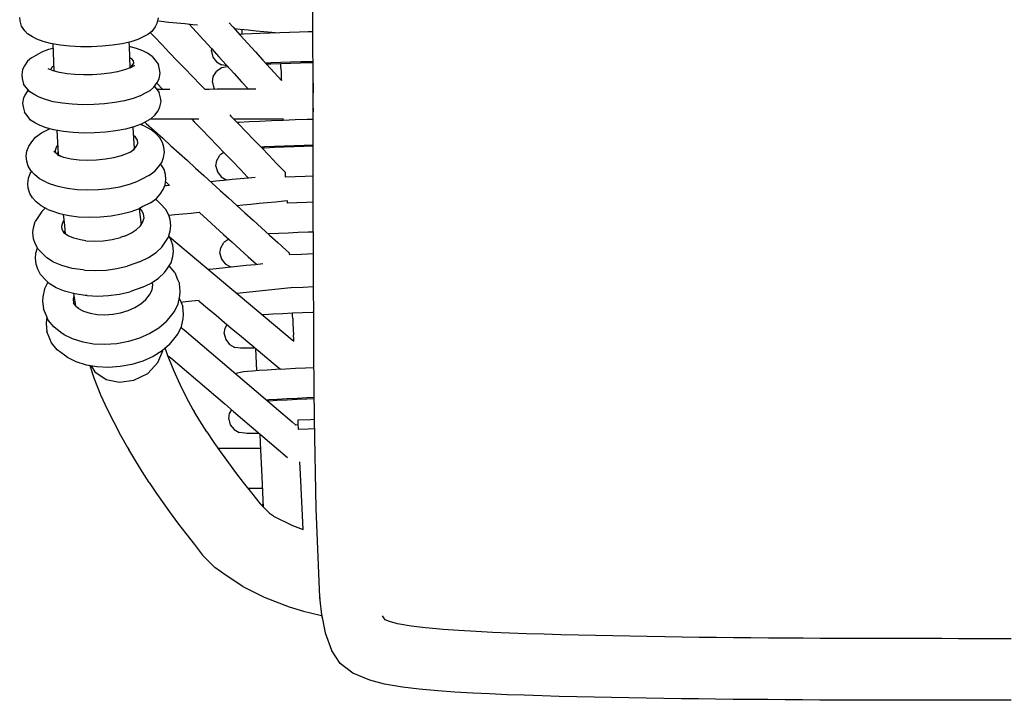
# Model space of a CAD drawing. Header units: centimetres. Extents: x -322 to 327, y -260 to 385.
# Tile 1 of 6: x -321 to -1, y -260 to -39. Entities that reach past the tile are written whole.
import ezdxf

# ---------------------------------------------------------------- set-up
doc = ezdxf.new("R2010")
doc.units = ezdxf.units.CM
doc.header["$MEASUREMENT"] = 0
doc.layers.add('2D', color=7, linetype='Continuous', true_color=0x000000)

msp = doc.modelspace()

# ---------------------------------------------------------------- linework, layer by layer
at = {"layer": '2D', "lineweight": -3}
for points in [[(-225.48, -168.89), (-225.56, -158.59), (-225.64, -147.33), (-225.7, -136.08), (-225.75, -124.83), (-225.79, -113.58), (-225.82, -102.34), (-225.85, -91.09), (-225.87, -79.53), (-225.88, -69.14), (-225.91, -57.35), (-225.95, -46.07), (-226.01, -34.84), (-226.1, -23.38)], [(-276.22, -38.67), (-276.58, -40.46), (-277.19, -41.55), (-278.28, -43.05), (-279.52, -44.01), (-281.03, -44.85), (-282.79, -45.68), (-285.09, -46.42), (-287.84, -47.05), (-290.97, -47.53), (-294.35, -47.85), (-297.88, -48.01), (-301.44, -48), (-304.9, -47.81), (-308.02, -47.47), (-311.1, -46.94), (-313.57, -46.3), (-315.55, -45.55), (-317.03, -44.77), (-318.63, -43.8), (-319.45, -42.85), (-320.59, -41.35), (-320.99, -39.57), (-321.15, -38.48)], [(-263.4, -41.02), (-264.97, -40.87), (-267.54, -40.61), (-270.12, -40.36), (-272.69, -40.1), (-275.26, -39.85), (-276.44, -39.73)], [(-266.01, -40.76), (-263.84, -43.16), (-261.38, -45.85), (-258.93, -48.55), (-256.48, -51.25), (-254.03, -53.95), (-251.57, -56.65), (-249.12, -59.35), (-246.88, -61.82)], [(-253.18, -40.27), (-251.99, -41.57), (-249.54, -44.27), (-247.09, -46.97), (-244.63, -49.67), (-242.18, -52.37), (-239.73, -55.07), (-237.28, -57.77), (-236.18, -58.97)], [(-278.78, -43.44), (-277.42, -44.85), (-274.94, -47.41), (-272.46, -49.98), (-269.98, -52.54), (-267.5, -55.1), (-265.02, -57.67), (-262.54, -60.23), (-260.98, -61.84)], [(-238.24, -43.52), (-239.26, -43.42), (-241.83, -43.16), (-244.4, -42.91), (-246.97, -42.65), (-249.55, -42.4), (-251.41, -42.21)], [(-225.97, -43.18), (-227.51, -43.21), (-230.27, -43.27), (-233.53, -43.36), (-236.71, -43.46), (-239.89, -43.58), (-243.15, -43.71), (-245.92, -43.83), (-248.49, -43.97), (-249.75, -44.04)], [(-248.89, -43.99), (-248.92, -43.1), (-248.95, -42.46)], [(-310.35, -47.07), (-310.26, -49.92), (-310.04, -55.87)], [(-285.68, -46.56), (-285.65, -47.84), (-285.39, -54.86)], [(-278.09, -51.2), (-279.7, -50.15), (-281.21, -49.39), (-283.19, -48.59), (-285.65, -47.93)], [(-317.33, -51.63), (-315.83, -50.76), (-314.07, -49.8)], [(-310.3, -48.54), (-311.77, -48.94), (-314.07, -49.8)], [(-258.92, -49.46), (-258.93, -49.42), (-258.81, -48.69)], [(-258.92, -49.46), (-258.93, -49.51), (-258.47, -51.36), (-257.29, -52.94)], [(-317.33, -51.63), (-318.57, -52.72), (-319.59, -54.24), (-320.19, -55.45), (-320.48, -57.15), (-320.32, -58.36), (-319.88, -60.11)], [(-310.9, -55.54), (-310.94, -55.25), (-310.59, -54.54), (-310.1, -54.12)], [(-284.91, -54.5), (-284.14, -53.39), (-284.24, -52.63), (-284.79, -51.94), (-285.52, -51.47)], [(-285.28, -54.82), (-283.86, -54.05), (-284.83, -54.59)], [(-278.79, -62.18), (-277.55, -61.09), (-276.5, -59.6), (-275.89, -58.38), (-275.57, -56.6), (-275.73, -55.39), (-276.13, -53.73)], [(-278.09, -51.2), (-277.27, -52.24), (-276.13, -53.73)], [(-257.29, -52.94), (-255.59, -53.92)], [(-253.82, -54.17), (-255.59, -53.92)], [(-225.93, -52.88), (-227.15, -52.9), (-229.92, -52.96), (-233.18, -53.05), (-236.36, -53.16), (-239.54, -53.27), (-241.3, -53.34)], [(-225.93, -53.26), (-227.18, -53.29), (-229.95, -53.35), (-233.2, -53.44), (-236.38, -53.54), (-239.57, -53.66), (-240.96, -53.71)], [(-236.33, -54.9), (-236.37, -53.85), (-236.38, -53.54)], [(-285.28, -54.82), (-287.15, -55.52), (-289.39, -56.12), (-291.92, -56.59), (-294.67, -56.93), (-297.54, -57.12), (-300.43, -57.16), (-303.24, -57.04), (-305.77, -56.78), (-308.28, -56.34), (-310.29, -55.8), (-311.9, -55.15)], [(-258.59, -59.54), (-258.6, -59.5), (-258.32, -57.72), (-257.29, -56.04)], [(-255.65, -54.91), (-257.29, -56.04)], [(-253.57, -54.46), (-253.8, -54.49), (-255.65, -54.91)], [(-236.33, -54.9), (-236.27, -56.51), (-236.21, -58.28), (-236.18, -58.97)], [(-317.89, -62.61), (-319.02, -61.2), (-319.88, -60.11)], [(-276.64, -59.81), (-274.66, -61.86)], [(-258.59, -59.54), (-258.6, -59.59), (-258.15, -61.44), (-257.86, -61.83)], [(-225.91, -59.86), (-225.9, -62.96)], [(-318.36, -62.02), (-319.29, -63.41), (-319.9, -64.63), (-320.19, -66.32), (-320.02, -67.53), (-319.59, -69.28)], [(-282.04, -63.97), (-284.33, -64.83), (-287.09, -65.56), (-290.21, -66.15), (-293.59, -66.56), (-297.12, -66.8), (-300.67, -66.84), (-304.13, -66.69), (-307.25, -66.37), (-310.33, -65.84), (-312.8, -65.17), (-314.78, -64.37), (-316.28, -63.66), (-317.89, -62.61)], [(-282.04, -63.97), (-280.28, -63.01), (-278.79, -62.18)], [(-278.49, -71.35), (-277.25, -70.27), (-276.21, -68.77), (-275.6, -67.56), (-275.27, -65.78), (-275.44, -64.57), (-275.83, -62.9)], [(-277.4, -60.87), (-276.97, -61.41), (-275.83, -62.9)], [(-272.37, -61.85), (-272.94, -61.85), (-275.59, -61.86), (-276.63, -61.86)], [(-244.5, -61.81), (-246.42, -61.82), (-249.07, -61.82), (-251.72, -61.82), (-254.38, -61.83), (-257.03, -61.83), (-259.68, -61.84), (-260.98, -61.84)], [(-317.6, -71.79), (-318.72, -70.38), (-319.59, -69.28)], [(-252.97, -70.11), (-252.61, -70.49), (-250.13, -73.05), (-247.65, -75.62), (-245.17, -78.18), (-242.68, -80.74), (-240.2, -83.31), (-237.72, -85.87), (-235.24, -88.44), (-234.9, -88.78)], [(-225.89, -67.95), (-225.89, -69.14)], [(-281.74, -73.14), (-284.04, -74), (-286.79, -74.73), (-289.92, -75.32), (-293.3, -75.74), (-296.82, -75.97), (-300.38, -76.01), (-303.84, -75.86), (-306.96, -75.55), (-310.03, -75.01), (-312.51, -74.35), (-314.49, -73.55), (-315.99, -72.83), (-317.6, -71.79)], [(-279.18, -89.82), (-277.28, -88.43), (-276.05, -86.99), (-275.04, -85.55), (-274.46, -83.95), (-274.18, -82.23), (-274.36, -80.65), (-274.8, -79.05), (-275.68, -77.62), (-276.8, -76.3), (-278.43, -74.95), (-280.6, -73.83), (-281.96, -73.3), (-282.07, -73.26)], [(-281.74, -73.14), (-279.99, -72.19), (-278.49, -71.35)], [(-280.51, -72.47), (-280.05, -72.9), (-277.38, -75.31), (-274.71, -77.73), (-272.04, -80.15), (-269.37, -82.57), (-266.7, -84.98), (-264.04, -87.4), (-261.37, -89.82), (-258.7, -92.24), (-256.03, -94.66), (-253.36, -97.07), (-250.69, -99.49), (-248.02, -101.91), (-245.36, -104.33), (-242.69, -106.74), (-240.02, -109.16), (-237.35, -111.58), (-234.68, -114), (-233.68, -114.91)], [(-262.99, -71.54), (-265.03, -71.55), (-267.68, -71.55), (-270.33, -71.55), (-272.98, -71.56), (-275.64, -71.56), (-278.29, -71.56), (-278.87, -71.56)], [(-265.28, -71.55), (-264.51, -72.35), (-262.03, -74.91), (-259.54, -77.48), (-257.06, -80.04), (-254.58, -82.61), (-252.1, -85.17), (-249.62, -87.73), (-247.14, -90.3), (-246.81, -90.64)], [(-235.59, -71.45), (-235.87, -71.51), (-238.52, -71.51), (-241.17, -71.51), (-243.82, -71.52), (-246.47, -71.52), (-249.12, -71.52), (-251.6, -71.53)], [(-225.88, -71.58), (-227.82, -71.63), (-231.74, -71.76), (-235.57, -71.9), (-239.4, -72.06), (-243.31, -72.24), (-246.64, -72.41), (-249.74, -72.58), (-250.54, -72.63)], [(-235.57, -71.9), (-235.59, -71.45)], [(-312.57, -91.97), (-314.73, -90.85), (-316.35, -89.5), (-317.52, -88.21), (-318.39, -86.78), (-318.88, -85.11), (-319.06, -83.52), (-318.81, -81.89), (-318.22, -80.28), (-317.25, -78.83), (-316.02, -77.38), (-314.11, -75.98)], [(-314.11, -75.98), (-312.79, -75.29), (-311.48, -74.62)], [(-309.12, -75.17), (-308.63, -82.86), (-308.62, -83.1)], [(-284.43, -74.1), (-284.09, -79.55), (-284.01, -80.67)], [(-283.2, -80.3), (-282.83, -79.28), (-282.94, -78.29), (-283.5, -77.39), (-284.27, -76.75)], [(-307.76, -83.53), (-309.03, -82.88), (-310.12, -81.98)], [(-309.46, -82.44), (-309.57, -81.53), (-309.23, -80.6), (-308.81, -80.11)], [(-309.46, -82.44), (-309.37, -82.6)], [(-308.67, -82.23), (-308.75, -82.33), (-308.97, -82.91)], [(-306.92, -83.82), (-304.41, -84.36), (-301.88, -84.67), (-299.07, -84.79), (-296.19, -84.71), (-293.32, -84.42), (-290.58, -83.94), (-288.05, -83.29), (-285.82, -82.47)], [(-285.29, -82.19), (-285.29, -82.19), (-285.9, -82.5)], [(-285.39, -82.24), (-285.39, -82.24)], [(-285.29, -82.19), (-284.02, -81.26), (-283.2, -80.3)], [(-283.99, -81.55), (-284.13, -81.61)], [(-284.05, -81.28), (-283.87, -80.8)], [(-283.99, -81.55), (-283.96, -81.53)], [(-283.99, -81.55), (-283.99, -81.55)], [(-254.85, -82.33), (-256.14, -83.23)], [(-225.87, -79.93), (-226.02, -79.93), (-228.79, -80.01), (-232.04, -80.12), (-235.22, -80.24), (-238.41, -80.37), (-241.66, -80.52), (-242.85, -80.58)], [(-225.87, -80.32), (-226.04, -80.32), (-228.81, -80.4), (-232.07, -80.5), (-235.25, -80.62), (-238.43, -80.75), (-241.69, -80.9), (-242.49, -80.94)], [(-234.95, -80.61), (-234.97, -80.23)], [(-308.94, -83.14), (-306.92, -83.82)], [(-278.65, -98.65), (-276.76, -97.26), (-275.53, -95.81), (-274.52, -94.38), (-273.93, -92.78), (-273.65, -91.06), (-273.83, -89.47), (-274.27, -87.88), (-275.15, -86.45), (-275.44, -86.11)], [(-257.42, -86.73), (-257.43, -86.69), (-257.16, -84.91), (-256.14, -83.23)], [(-312.04, -100.79), (-314.2, -99.68), (-315.83, -98.33), (-316.99, -97.03), (-317.87, -95.61), (-318.35, -93.93), (-318.53, -92.35), (-318.29, -90.71), (-317.7, -89.11), (-317.27, -88.48)], [(-257.42, -86.73), (-257.43, -86.79), (-256.97, -88.64), (-255.78, -90.2)], [(-234.84, -90.31), (-234.86, -89.95), (-234.9, -88.87)], [(-312.57, -91.97), (-311.22, -92.45), (-308.74, -93.29)], [(-308.74, -93.29), (-305.65, -93.96), (-302.54, -94.33), (-299.08, -94.49), (-295.53, -94.38), (-292.01, -94.03), (-288.64, -93.44), (-285.53, -92.64), (-282.78, -91.64)], [(-279.18, -89.82), (-281.66, -91.08), (-282.78, -91.64)], [(-273.78, -91.85), (-273.61, -92), (-272.46, -93.04)], [(-244.71, -90.44), (-246.87, -90.64), (-249.53, -90.89), (-252.19, -91.14), (-254.85, -91.39), (-257.51, -91.64), (-259.18, -91.8)], [(-255.78, -90.2), (-254.07, -91.17)], [(-253.45, -91.26), (-254.07, -91.17)], [(-225.85, -90.02), (-228.41, -90.09), (-231.66, -90.2), (-234.84, -90.31)], [(-272.46, -93.04), (-273.47, -93.14), (-274.08, -93.19)], [(-278.65, -98.65), (-281.13, -99.91), (-282.26, -100.46)], [(-276.48, -97.95), (-277.13, -97.54)], [(-273.65, -100.83), (-275.39, -99.03), (-276.48, -97.95)], [(-234.2, -98.06), (-235.43, -98.17), (-238.09, -98.42), (-240.75, -98.67), (-243.41, -98.92), (-246.07, -99.17), (-248.73, -99.42), (-250.58, -99.59)], [(-234.17, -98.76), (-234.2, -98.06)], [(-225.83, -98.44), (-227.96, -98.51), (-231.21, -98.63), (-234.17, -98.76)], [(-313.97, -101.47), (-314.83, -102.73), (-316.11, -104.7)], [(-312.84, -100.38), (-313.97, -101.47)], [(-312.04, -100.79), (-310.69, -101.28), (-308.21, -102.12)], [(-308.21, -102.12), (-305.13, -102.78), (-302.01, -103.16), (-298.55, -103.31), (-295.01, -103.21), (-291.49, -102.86), (-288.11, -102.27), (-285, -101.46), (-282.26, -100.46)], [(-282.31, -100.48), (-282.2, -101.62), (-281.73, -105.78)], [(-282.28, -117.86), (-279.32, -116.45), (-276.86, -114.81), (-274.99, -113.02), (-274.09, -111.78), (-272.82, -109.81), (-272.27, -107.77), (-272.04, -106.15), (-272.26, -104.12), (-272.74, -102.65), (-273.65, -100.83)], [(-281.93, -106.1), (-281.13, -104.85), (-280.78, -103.56), (-280.91, -102.3), (-281.49, -101.15), (-282.18, -100.43)], [(-262.76, -101.83), (-262.83, -101.84), (-265.49, -102.09), (-268.15, -102.34), (-270.81, -102.59), (-272.7, -102.77)], [(-262.76, -101.83), (-260.27, -104.09), (-257.6, -106.51), (-254.93, -108.93), (-252.26, -111.35), (-249.59, -113.76), (-246.92, -116.18), (-244.26, -118.6), (-244.15, -118.69)], [(-304.08, -119.93), (-307.44, -119.05), (-310.16, -117.92), (-312.34, -116.52), (-313.46, -115.47), (-315.2, -113.67), (-316.11, -111.86), (-316.64, -110.31), (-316.86, -108.29), (-316.66, -106.75), (-316.11, -104.7)], [(-307.31, -107.39), (-307.43, -106.23), (-307.11, -105.04), (-306.8, -104.55)], [(-307.01, -102.38), (-306.65, -106), (-306.34, -108.79)], [(-307.31, -107.39), (-306.78, -108.44), (-306.63, -108.6)], [(-301.36, -110.72), (-303.61, -110.13), (-305.42, -109.37), (-306.88, -108.44)], [(-306.77, -108.16), (-306.82, -108.36)], [(-306.44, -107.85), (-306.77, -108.15)], [(-286.8, -109.34), (-284.82, -108.39), (-283.18, -107.3), (-281.94, -106.11)], [(-281.94, -106.11), (-281.93, -106.1)], [(-225.81, -108.15), (-227.51, -108.2), (-230.76, -108.32), (-233.95, -108.46), (-237.13, -108.6), (-240.38, -108.76), (-240.45, -108.77)], [(-299.66, -110.96), (-301.36, -110.72), (-301.36, -110.72)], [(-299.71, -110.96), (-296.91, -111.08), (-294.03, -110.95), (-291.18, -110.55), (-288.46, -109.91)], [(-286.8, -109.34), (-286.8, -109.34), (-288.54, -109.93)], [(-281.48, -126.15), (-278.52, -124.73), (-276.06, -123.09), (-274.19, -121.3), (-273.29, -120.06), (-272.02, -118.09), (-271.46, -116.05), (-271.24, -114.43), (-271.46, -112.4), (-271.94, -110.93), (-272.71, -109.4)], [(-272.54, -109.74), (-232.64, -143.14), (-232.14, -143.56)], [(-256.12, -115.04), (-256.13, -115.01), (-255.86, -113.22), (-254.85, -111.54)], [(-253.28, -110.42), (-254.85, -111.54)], [(-303.28, -128.21), (-306.64, -127.33), (-309.36, -126.2), (-311.54, -124.8), (-312.66, -123.75), (-314.4, -121.95), (-315.31, -120.14), (-315.84, -118.59), (-316.05, -116.57), (-315.86, -115.03), (-315.39, -113.29)], [(-256.12, -115.04), (-256.13, -115.1), (-255.66, -116.95), (-254.46, -118.51)], [(-233.68, -114.91), (-233.66, -115.45)], [(-282.28, -117.86), (-285.64, -119.02), (-286.24, -119.22)], [(-233.66, -115.45), (-229.64, -115.28), (-225.79, -115.14)], [(-300.08, -120.5), (-300.69, -120.42), (-304.08, -119.93)], [(-300.08, -120.5), (-296.63, -120.66), (-293.1, -120.49), (-289.59, -120), (-286.24, -119.22)], [(-272.63, -119.09), (-272.65, -119.07)], [(-270.83, -121.32), (-272.63, -119.09)], [(-270.83, -121.32), (-269.87, -123.59), (-269.32, -124.89)], [(-242.26, -118.49), (-244.62, -118.74), (-247.57, -119.05), (-250.52, -119.37), (-253.48, -119.68), (-256.43, -119.99), (-259.38, -120.3), (-259.86, -120.35)], [(-254.46, -118.51), (-252.74, -119.47)], [(-252.22, -119.54), (-252.74, -119.47)], [(-312.02, -124.36), (-313.12, -126.59), (-313.6, -129.15), (-313.74, -130.54), (-313.46, -133.07)], [(-278.96, -128.53), (-278.19, -126.95), (-277.88, -125.33), (-277.99, -124.37)], [(-299.28, -128.78), (-295.83, -128.94), (-292.3, -128.77), (-288.79, -128.28), (-285.44, -127.5)], [(-281.48, -126.15), (-284.84, -127.3), (-285.44, -127.5)], [(-270.92, -133.92), (-269.7, -131.43), (-269.21, -128.88), (-269.05, -127.42), (-269.32, -124.89)], [(-250.69, -128.03), (-233.07, -126.17)], [(-233.07, -126.17), (-232.96, -126.16), (-229.13, -125.99), (-225.75, -125.85)], [(-232.96, -126.16), (-232.96, -126.15)], [(-303.61, -128.8), (-303.81, -129.84)], [(-303.81, -129.84), (-303.66, -131.24)], [(-303.73, -128.1), (-303.06, -131.98)], [(-299.28, -128.78), (-299.89, -128.7), (-303.28, -128.21)], [(-302.31, -132.84), (-300.48, -133.77), (-298.22, -134.48), (-295.96, -134.86), (-293.46, -134.98), (-290.91, -134.8), (-288.38, -134.34), (-285.96, -133.6), (-283.74, -132.62), (-281.79, -131.42), (-280.18, -130.04)], [(-280.18, -130.04), (-278.96, -128.53), (-279.09, -128.68)], [(-269.34, -129.58), (-268.74, -131), (-268.19, -132.3)], [(-262.83, -130.37), (-265.27, -130.63), (-268.22, -130.94), (-268.74, -130.99)], [(-263.08, -130.39), (-262.87, -130.57), (-260.13, -132.86), (-257.38, -135.16), (-254.64, -137.45), (-251.9, -139.75), (-249.17, -142.04), (-246.43, -144.33), (-243.69, -146.63), (-240.95, -148.92), (-238.21, -151.22), (-236.44, -152.69)], [(-311.91, -136.69), (-312.48, -135.37), (-313.46, -133.07)], [(-301.99, -133), (-302.64, -132.5), (-303.68, -131.2)], [(-273.58, -137.25), (-271.76, -134.99), (-270.92, -133.92)], [(-269.79, -141.33), (-268.57, -138.84), (-268.08, -136.28), (-267.92, -134.83), (-268.19, -132.3)], [(-225.71, -134.2), (-226.12, -134.22), (-229.37, -134.35), (-232.55, -134.49), (-235.73, -134.65), (-238.98, -134.82), (-241.75, -134.98), (-242.34, -135.02)], [(-312.32, -135.74), (-312.48, -136.56), (-312.61, -137.94), (-312.34, -140.47)], [(-273.58, -137.25), (-276, -139.32), (-278.92, -141.12), (-282.25, -142.59), (-285.86, -143.69), (-289.65, -144.39), (-293.47, -144.65), (-297.21, -144.48), (-300.59, -143.91), (-303.98, -142.84), (-306.73, -141.45), (-307.77, -140.73), (-310.11, -138.92), (-311.91, -136.69)], [(-232.5, -136.23), (-232.55, -135.19), (-232.59, -134.49)], [(-232.5, -136.23), (-232.42, -137.84), (-232.33, -139.61), (-232.24, -141.48)], [(-310.78, -144.1), (-311.36, -142.77), (-312.34, -140.47)], [(-268.69, -139.08), (-267.72, -139.91), (-264.8, -142.4), (-261.88, -144.89), (-258.96, -147.38), (-256.04, -149.87), (-253.12, -152.36), (-250.2, -154.85), (-247.28, -157.33), (-244.36, -159.82), (-241.44, -162.31), (-238.51, -164.8), (-235.59, -167.29), (-232.67, -169.78), (-231.48, -170.8)], [(-254.7, -141.14), (-254.71, -141.11), (-254.45, -139.33), (-253.77, -138.19)], [(-272.46, -144.66), (-270.64, -142.4), (-269.79, -141.33)], [(-254.7, -141.15), (-254.71, -141.21), (-254.23, -143.05), (-253.03, -144.61)], [(-232.16, -143.12), (-232.24, -141.48)], [(-232.14, -143.56), (-232.16, -143.12)], [(-272.46, -144.66), (-274.87, -146.72), (-277.79, -148.52), (-281.12, -150), (-284.73, -151.1), (-288.52, -151.8), (-292.35, -152.06), (-296.09, -151.89), (-299.47, -151.31), (-302.85, -150.25), (-305.6, -148.86), (-306.64, -148.14), (-308.99, -146.33), (-310.78, -144.1)], [(-297.92, -151.58), (-296.81, -153.49), (-293.07, -155.95), (-288.71, -156.81), (-284.1, -156.21), (-279.57, -154), (-276.25, -150.53), (-274.73, -146.7), (-274.74, -146.61)], [(-273.89, -145.89), (-273.24, -147.83), (-271.18, -153.01), (-269.14, -157.54), (-267.08, -161.69)], [(-253.03, -144.61), (-251.31, -145.57)], [(-248.9, -145.85), (-249.5, -145.81), (-251.31, -145.57)], [(-244.65, -145.82), (-246.04, -145.85), (-247.74, -145.86), (-248.9, -145.85)], [(-244.12, -153.16), (-244.47, -145.97)], [(-273.11, -148.16), (-272.12, -148.99), (-269.2, -151.48), (-266.28, -153.97), (-263.36, -156.46), (-260.44, -158.95), (-257.52, -161.44), (-254.6, -163.93), (-251.68, -166.42), (-248.76, -168.91), (-245.84, -171.4), (-242.92, -173.89), (-240, -176.38), (-237.08, -178.87), (-234.16, -181.36)], [(-298.37, -151.5), (-297.03, -155.48), (-294.87, -160.92), (-292.76, -165.62), (-290.64, -169.89)], [(-225.61, -152.18), (-228.4, -152.3), (-231.58, -152.44), (-234.76, -152.6), (-238.01, -152.78), (-240.78, -152.94), (-243.35, -153.11), (-245.57, -153.27), (-247.22, -153.4), (-248.39, -153.53)], [(-250.83, -154.07), (-250.98, -154.17)], [(-248.39, -153.53), (-248.98, -153.63), (-250.83, -154.07)], [(-267.08, -161.69), (-264.9, -165.76), (-264.52, -166.41)], [(-225.54, -161.89), (-227.91, -161.99), (-231.09, -162.13), (-234.27, -162.29), (-237.52, -162.47), (-240.29, -162.63), (-241.01, -162.68)], [(-225.53, -162.28), (-227.93, -162.37), (-231.11, -162.52), (-234.29, -162.68), (-237.54, -162.85), (-240.31, -163.01), (-240.59, -163.03)], [(-231.14, -162.52), (-231.15, -162.14)], [(-253.23, -168.81), (-253.24, -168.77), (-252.99, -166.99), (-252.32, -165.87)], [(-260.43, -172.93), (-260.43, -172.93), (-262.67, -169.45), (-264.52, -166.41)], [(-253.23, -168.81), (-253.24, -168.87), (-252.77, -170.71), (-251.56, -172.27)], [(-230.69, -170.76), (-230.77, -169.12), (-226.75, -168.94), (-225.47, -168.89)], [(-290.64, -169.89), (-288.4, -174.05), (-286.13, -178.01), (-285.67, -178.76)], [(-251.56, -172.27), (-249.84, -173.23)], [(-230.62, -172.21), (-230.64, -171.84), (-230.69, -170.76), (-231.48, -170.8)], [(-225.44, -171.98), (-227.44, -172.06), (-230.62, -172.21)], [(-260.43, -172.93), (-258.11, -176.39), (-255.77, -179.74), (-253.4, -183), (-251.03, -186.19), (-248.55, -189.39), (-245.91, -192.8), (-243.11, -196.38), (-239.88, -199.6)], [(-247.43, -173.51), (-248.03, -173.46), (-249.84, -173.23)], [(-243.4, -173.47), (-244.57, -173.5), (-246.27, -173.52), (-247.43, -173.51)], [(-242, -197.48), (-242.46, -187.63), (-242.98, -176.51), (-243.12, -173.72)], [(-279.14, -189.45), (-281.43, -185.89), (-283.81, -181.99), (-285.67, -178.76)], [(-256.79, -178.27), (-255.91, -178.27), (-253.71, -178.27), (-251.52, -178.27), (-249.33, -178.28), (-247.13, -178.28), (-245, -178.28), (-242.9, -178.28)], [(-229.16, -204.7), (-229.46, -197.91), (-229.97, -186.77), (-230.17, -182.66)], [(-279.14, -189.45), (-276.78, -192.97), (-274.39, -196.38), (-272, -199.69), (-269.59, -202.92), (-267.25, -205.97), (-264.45, -209.56), (-261.81, -212.96), (-257.8, -216.98)], [(-247.12, -191.24), (-245.05, -191.24), (-244.5, -191.24), (-243.4, -191.24), (-242.29, -191.25)], [(-242.05, -196.57), (-242.24, -196.57), (-242.64, -196.85)], [(-238.75, -200.33), (-238.75, -200.33), (-240.02, -199.46)], [(-238.75, -200.33), (-232.55, -203.41), (-229.16, -204.7)], [(-248.68, -223.21), (-254.07, -219.56), (-257.8, -216.98)], [(-248.68, -223.21), (-241.82, -226.62), (-233.67, -229.73), (-228.98, -231.14), (-223.6, -232.43), (-223, -232.54)], [(-223, -232.54), (-222.92, -233.18), (-223.73, -226.79), (-223.69, -227.05)], [(-222.92, -233.18), (-221.93, -238.18), (-219.93, -243.88)], [(0.78, -260.1), (-4.88, -260.1), (-10.54, -260.1), (-16.32, -260.1), (-21.78, -260.09), (-27.45, -260.09), (-32.84, -260.09), (-38.38, -260.08), (-44.13, -260.07), (-50.01, -260.05), (-55.64, -260.03), (-61.35, -260), (-66.94, -259.97), (-72.59, -259.93), (-78.23, -259.89), (-83.89, -259.84), (-89.54, -259.79), (-95.19, -259.73), (-100.75, -259.67), (-106.28, -259.59), (-112.03, -259.51), (-117.7, -259.42), (-123.38, -259.33), (-128.96, -259.22), (-134.67, -259.1), (-140.22, -258.97), (-145.96, -258.83), (-151.49, -258.67), (-157.32, -258.48), (-162.87, -258.28), (-168.6, -258.03), (-173.99, -257.76), (-179.91, -257.41), (-185.34, -257.02), (-191.49, -256.45), (-196.9, -255.8), (-202.66, -254.81), (-207.44, -253.61), (-213.01, -251.29), (-217.06, -248.14), (-219.93, -243.88)]]:
    msp.add_lwpolyline(points, dxfattribs=at)
at = {"layer": '2D'}
for points in [[(-223.73, -226.79), (-224.91, -197.89), (-225.48, -168.89)], [(0.77, -240.1), (-4.88, -240.1), (-10.54, -240.1), (-16.32, -240.1), (-21.77, -240.09), (-27.44, -240.09), (-32.81, -240.09), (-38.34, -240.08), (-44.08, -240.07), (-49.94, -240.05), (-55.55, -240.03), (-61.25, -240), (-66.82, -239.97), (-72.45, -239.93), (-78.07, -239.89), (-83.71, -239.84), (-89.34, -239.79), (-94.96, -239.73), (-100.51, -239.67), (-106.01, -239.6), (-111.73, -239.52), (-117.37, -239.43), (-123.02, -239.33), (-128.56, -239.23), (-134.23, -239.11), (-139.74, -238.98), (-145.42, -238.83), (-150.88, -238.68), (-156.63, -238.49), (-162.08, -238.29), (-167.68, -238.05), (-172.9, -237.79), (-178.6, -237.46), (-183.7, -237.09), (-189.37, -236.57), (-194.01, -236), (-198.53, -235.23), (-201.12, -234.58), (-202.46, -234.02), (-203.36, -232.7)]]:
    msp.add_lwpolyline(points, dxfattribs=at)

doc.saveas('drawing.dxf')
